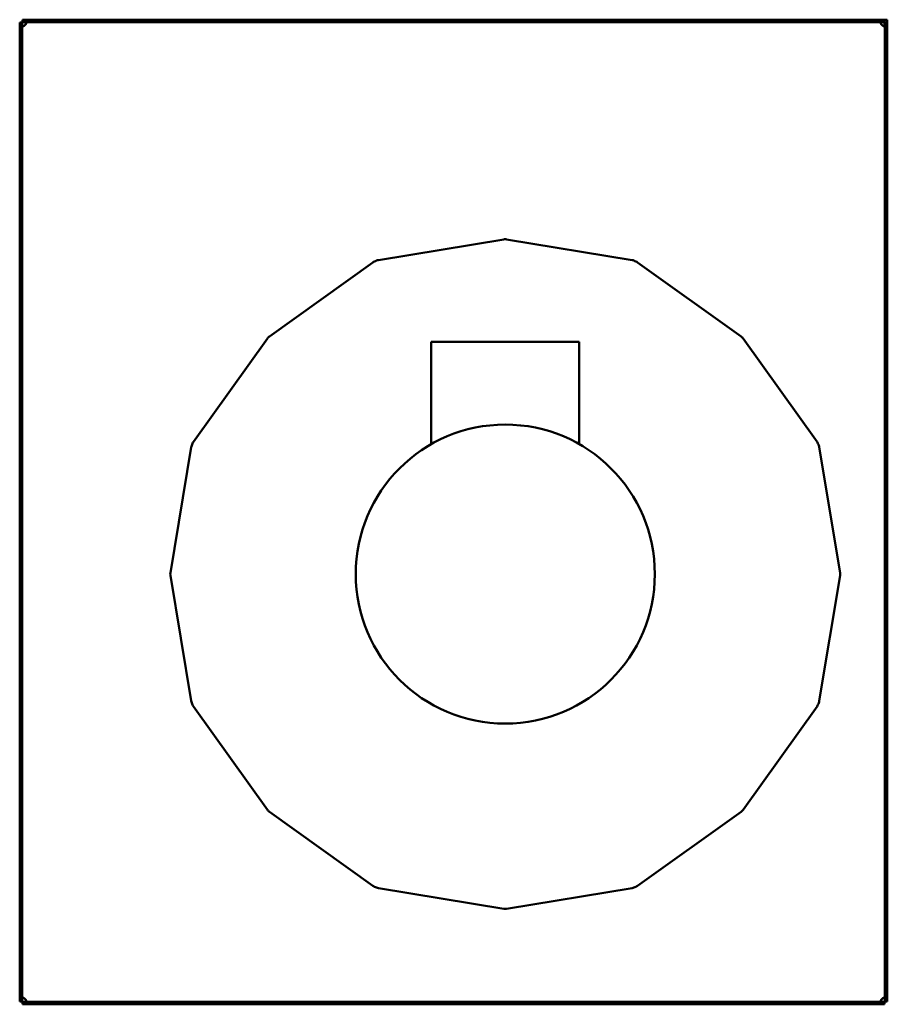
# Model space of a CAD drawing. Header units: millimetres. Extents: x 1061 to 1564, y 643 to 1214.
import ezdxf

# ---------------------------------------------------------------- set-up
doc = ezdxf.new("R2010")
doc.units = ezdxf.units.MM
doc.header["$LTSCALE"] = 6.25
doc.layers.add('Widoczne (ISO)', color=7, linetype='Continuous', lineweight=50)

msp = doc.modelspace()

# ---------------------------------------------------------------- linework, layer by layer
at = {"layer": 'Widoczne (ISO)'}
for p, q in [((1061, 1212.02), (1061, 644.22)), ((1062.5, 1212.02), (1061, 1212.02)), ((1062.5, 1212.02), (1062.5, 644.22)), ((1562.4, 1213.62), (1062.6, 1213.62)), ((1062.6, 1212.12), (1062.6, 1213.62)), ((1562.4, 1212.12), (1062.6, 1212.12)), ((1562.4, 1212.12), (1562.4, 1213.62)), ((1562.46, 1213.62), (1563.96, 1213.62)), ((1562.46, 1210.13), (1562.46, 1213.62)), ((1562.5, 644.22), (1562.5, 1212.02)), ((1564, 1212.02), (1562.5, 1212.02)), ((1563.96, 1213.62), (1563.96, 1212.02)), ((1564, 644.22), (1564, 1212.02)), ((1341.68, 1086.25), (1268.98, 1074.22)), ((1416.02, 1074.22), (1343.32, 1086.25)), ((1265.73, 1072.87), (1205.81, 1029.97)), ((1479.19, 1029.97), (1419.27, 1072.87)), ((1204.65, 1028.82), (1161.75, 968.9)), ((1523.25, 968.9), (1480.35, 1028.82)), ((1299.58, 1026.83), (1299.58, 967.45)), ((1299.58, 1026.83), (1385.43, 1026.83)), ((1385.43, 1026.83), (1385.43, 967.45)), ((1160.41, 965.65), (1148.37, 892.94)), ((1536.63, 892.94), (1524.59, 965.65)), ((1148.37, 891.31), (1160.41, 818.6)), ((1524.59, 818.6), (1536.63, 891.31)), ((1161.75, 815.35), (1204.65, 755.43)), ((1480.35, 755.43), (1523.25, 815.35)), ((1205.81, 754.28), (1265.73, 711.38)), ((1419.27, 711.38), (1479.19, 754.28)), ((1268.98, 710.03), (1341.68, 698)), ((1343.32, 698), (1416.02, 710.03)), ((1062.5, 644.22), (1061, 644.22)), ((1062.6, 644.12), (1562.4, 644.12)), ((1062.6, 644.12), (1062.6, 642.62)), ((1062.6, 642.62), (1562.4, 642.62)), ((1562.4, 642.62), (1562.4, 644.12)), ((1562.5, 644.22), (1564, 644.22))]:
    msp.add_line(p, q, dxfattribs=at)
msp.add_circle((1342.5, 892.12), 86.7, dxfattribs=at)
for centre, radius, start, end in [((1062.3, 1212.32), 2.5, 312.7331, 317.2669), ((1562.7, 1212.32), 2.5, 222.7331, 227.2669), ((1342.5, 1081.32), 5, 80.6006, 99.3994), ((1342.5, 892.12), 196.5, 112.3133, 112.6867), ((1269.79, 1069.29), 5, 99.3994, 112.3133), ((1415.21, 1069.29), 5, 67.6867, 80.6006), ((1342.5, 892.12), 196.5, 67.3133, 67.6867), ((1268.64, 1068.81), 5, 112.6867, 125.6006), ((1416.36, 1068.81), 5, 54.3994, 67.3133), ((1208.72, 1025.91), 5, 125.6006, 144.3994), ((1476.28, 1025.91), 5, 35.6006, 54.3994), ((1165.34, 964.83), 5, 157.6867, 170.6006), ((1342.5, 892.12), 196.5, 157.3133, 157.6867), ((1165.82, 965.98), 5, 144.3994, 157.3133), ((1519.18, 965.98), 5, 22.6867, 35.6006), ((1342.5, 892.12), 196.5, 22.3133, 22.6867), ((1519.66, 964.83), 5, 9.3994, 22.3133), ((1153.3, 892.12), 5, 170.6006, 189.3994), ((1531.7, 892.12), 5, 350.6006, 9.3994), ((1165.34, 819.42), 5, 189.3994, 202.3133), ((1342.5, 892.12), 196.5, 202.3133, 202.6867), ((1342.5, 892.12), 196.5, 337.3133, 337.6867), ((1519.66, 819.42), 5, 337.6867, 350.6006), ((1165.82, 818.27), 5, 202.6867, 215.6006), ((1519.18, 818.27), 5, 324.3994, 337.3133), ((1208.72, 758.34), 5, 215.6006, 234.3994), ((1476.28, 758.34), 5, 305.6006, 324.3994), ((1268.64, 715.44), 5, 234.3994, 247.3133), ((1342.5, 892.12), 196.5, 247.3133, 247.6867), ((1269.79, 714.96), 5, 247.6867, 260.6006), ((1415.21, 714.96), 5, 279.3994, 292.3133), ((1342.5, 892.12), 196.5, 292.3133, 292.6867), ((1416.36, 715.44), 5, 292.6867, 305.6006), ((1342.5, 702.93), 5, 260.6006, 279.3994), ((1062.3, 643.93), 2.5, 42.7331, 47.2669), ((1562.7, 643.93), 2.5, 132.7331, 137.2669)]:
    msp.add_arc(centre, radius, start, end, dxfattribs=at)
for points, knots in [([(1064.14, 1212.12), (1064.18, 1212.12), (1064.23, 1212.12), (1064.31, 1212.12), (1064.35, 1212.11), (1064.45, 1212.1), (1064.52, 1212.08), (1064.66, 1212.02), (1064.71, 1211.97), (1064.79, 1211.85), (1064.8, 1211.77), (1064.8, 1211.59), (1064.78, 1211.5), (1064.71, 1211.3), (1064.66, 1211.19), (1064.51, 1210.98), (1064.45, 1210.91), (1064.35, 1210.8), (1064.31, 1210.76), (1064.23, 1210.69), (1064.18, 1210.66), (1064.14, 1210.62)], [-0.3391334, -0.3391334, -0.3391334, -0.3391334, -0.3205588, -0.3205588, -0.3026187, -0.3026187, -0.2703699, -0.2703699, -0.2180848, -0.2180848, -0.1644726, -0.1644726, -0.1108179, -0.1108179, -0.0611959, -0.0611959, -0.0324654, -0.0324654, -0.016514, -0.016514, 0, 0, 0, 0]), ([(1064.14, 1210.62), (1064.25, 1210.8), (1064.39, 1211.03), (1064.59, 1211.54), (1064.66, 1211.76), (1064.7, 1211.97)], [0, 0, 0, 0, 0.0619276, 0.0619276, 0.1082812, 0.1082812, 0.1082812, 0.1082812]), ([(1560.86, 1210.62), (1560.82, 1210.66), (1560.77, 1210.7), (1560.69, 1210.77), (1560.65, 1210.8), (1560.55, 1210.91), (1560.48, 1210.99), (1560.34, 1211.19), (1560.29, 1211.3), (1560.21, 1211.5), (1560.2, 1211.6), (1560.2, 1211.78), (1560.22, 1211.85), (1560.29, 1211.97), (1560.34, 1212.02), (1560.49, 1212.08), (1560.55, 1212.1), (1560.65, 1212.12), (1560.69, 1212.12), (1560.77, 1212.12), (1560.82, 1212.12), (1560.86, 1212.12)], [0, 0, 0, 0, 0.0168358, 0.0168358, 0.0330965, 0.0330965, 0.0623265, 0.0623265, 0.1097172, 0.1097172, 0.1583108, 0.1583108, 0.206943, 0.206943, 0.2519199, 0.2519199, 0.2779609, 0.2779609, 0.2924191, 0.2924191, 0.3073872, 0.3073872, 0.3073872, 0.3073872]), ([(1560.29, 1211.97), (1560.3, 1211.94), (1560.31, 1211.91), (1560.37, 1211.67), (1560.44, 1211.46), (1560.62, 1211.03), (1560.73, 1210.83), (1560.86, 1210.62)], [-0.1535545, -0.1535545, -0.1535545, -0.1535545, -0.1435568, -0.1435568, -0.0730439, -0.0730439, 0, 0, 0, 0]), ([(1064, 1210.49), (1063.97, 1210.44), (1063.93, 1210.4), (1063.86, 1210.31), (1063.82, 1210.28), (1063.71, 1210.17), (1063.64, 1210.11), (1063.44, 1209.97), (1063.32, 1209.91), (1063.12, 1209.84), (1063.02, 1209.82), (1062.85, 1209.82), (1062.77, 1209.84), (1062.66, 1209.91), (1062.6, 1209.97), (1062.54, 1210.11), (1062.53, 1210.18), (1062.51, 1210.28), (1062.51, 1210.32), (1062.5, 1210.4), (1062.5, 1210.44), (1062.5, 1210.49)], [0, 0, 0, 0, 0.0168358, 0.0168358, 0.0330965, 0.0330965, 0.0623265, 0.0623265, 0.1097172, 0.1097172, 0.1583108, 0.1583108, 0.206943, 0.206943, 0.2519199, 0.2519199, 0.2779609, 0.2779609, 0.2924191, 0.2924191, 0.3073872, 0.3073872, 0.3073872, 0.3073872]), ([(1062.66, 1209.92), (1062.69, 1209.93), (1062.72, 1209.93), (1062.95, 1209.99), (1063.16, 1210.06), (1063.59, 1210.24), (1063.8, 1210.35), (1064, 1210.49)], [-0.1535545, -0.1535545, -0.1535545, -0.1535545, -0.1435568, -0.1435568, -0.0730439, -0.0730439, 0, 0, 0, 0]), ([(1562.5, 1210.49), (1562.5, 1210.44), (1562.5, 1210.4), (1562.49, 1210.31), (1562.49, 1210.28), (1562.47, 1210.17), (1562.46, 1210.11), (1562.4, 1209.97), (1562.34, 1209.91), (1562.22, 1209.84), (1562.15, 1209.82), (1561.97, 1209.82), (1561.87, 1209.84), (1561.68, 1209.91), (1561.56, 1209.97), (1561.35, 1210.11), (1561.28, 1210.18), (1561.18, 1210.28), (1561.14, 1210.32), (1561.07, 1210.4), (1561.03, 1210.44), (1561, 1210.49)], [-0.3391334, -0.3391334, -0.3391334, -0.3391334, -0.3205588, -0.3205588, -0.3026187, -0.3026187, -0.2703699, -0.2703699, -0.2180848, -0.2180848, -0.1644726, -0.1644726, -0.1108179, -0.1108179, -0.0611959, -0.0611959, -0.0324654, -0.0324654, -0.016514, -0.016514, 0, 0, 0, 0]), ([(1561, 1210.49), (1561.17, 1210.37), (1561.41, 1210.24), (1561.92, 1210.04), (1562.13, 1209.97), (1562.34, 1209.92)], [0, 0, 0, 0, 0.0619276, 0.0619276, 0.1082812, 0.1082812, 0.1082812, 0.1082812]), ([(1062.5, 645.76), (1062.5, 645.81), (1062.5, 645.85), (1062.51, 645.94), (1062.51, 645.97), (1062.53, 646.08), (1062.54, 646.14), (1062.6, 646.28), (1062.66, 646.34), (1062.78, 646.41), (1062.85, 646.43), (1063.03, 646.43), (1063.13, 646.41), (1063.32, 646.34), (1063.44, 646.28), (1063.65, 646.14), (1063.72, 646.07), (1063.82, 645.97), (1063.86, 645.93), (1063.93, 645.85), (1063.97, 645.81), (1064, 645.76)], [-0.3391334, -0.3391334, -0.3391334, -0.3391334, -0.3205588, -0.3205588, -0.3026187, -0.3026187, -0.2703699, -0.2703699, -0.2180848, -0.2180848, -0.1644726, -0.1644726, -0.1108179, -0.1108179, -0.0611959, -0.0611959, -0.0324654, -0.0324654, -0.016514, -0.016514, 0, 0, 0, 0]), ([(1064, 645.76), (1063.83, 645.88), (1063.59, 646.01), (1063.08, 646.21), (1062.87, 646.28), (1062.66, 646.33)], [0, 0, 0, 0, 0.0619276, 0.0619276, 0.1082812, 0.1082812, 0.1082812, 0.1082812]), ([(1064.14, 645.62), (1064.18, 645.59), (1064.23, 645.55), (1064.31, 645.48), (1064.35, 645.45), (1064.45, 645.34), (1064.52, 645.26), (1064.66, 645.06), (1064.71, 644.95), (1064.79, 644.75), (1064.8, 644.65), (1064.8, 644.47), (1064.78, 644.4), (1064.71, 644.28), (1064.66, 644.23), (1064.51, 644.17), (1064.45, 644.15), (1064.35, 644.13), (1064.31, 644.13), (1064.23, 644.13), (1064.18, 644.12), (1064.14, 644.12)], [0, 0, 0, 0, 0.0168358, 0.0168358, 0.0330965, 0.0330965, 0.0623265, 0.0623265, 0.1097172, 0.1097172, 0.1583108, 0.1583108, 0.206943, 0.206943, 0.2519199, 0.2519199, 0.2779609, 0.2779609, 0.2924191, 0.2924191, 0.3073872, 0.3073872, 0.3073872, 0.3073872]), ([(1064.7, 644.28), (1064.7, 644.31), (1064.69, 644.34), (1064.63, 644.58), (1064.56, 644.79), (1064.38, 645.22), (1064.27, 645.42), (1064.14, 645.62)], [-0.1535545, -0.1535545, -0.1535545, -0.1535545, -0.1435568, -0.1435568, -0.0730439, -0.0730439, 0, 0, 0, 0]), ([(1560.86, 644.12), (1560.82, 644.12), (1560.77, 644.13), (1560.69, 644.13), (1560.65, 644.14), (1560.55, 644.15), (1560.48, 644.17), (1560.34, 644.23), (1560.29, 644.28), (1560.21, 644.4), (1560.2, 644.48), (1560.2, 644.66), (1560.22, 644.75), (1560.29, 644.95), (1560.34, 645.06), (1560.49, 645.27), (1560.55, 645.34), (1560.65, 645.45), (1560.69, 645.49), (1560.77, 645.56), (1560.82, 645.59), (1560.86, 645.62)], [-0.3391334, -0.3391334, -0.3391334, -0.3391334, -0.3205588, -0.3205588, -0.3026187, -0.3026187, -0.2703699, -0.2703699, -0.2180848, -0.2180848, -0.1644726, -0.1644726, -0.1108179, -0.1108179, -0.0611959, -0.0611959, -0.0324654, -0.0324654, -0.016514, -0.016514, 0, 0, 0, 0]), ([(1560.86, 645.62), (1560.75, 645.45), (1560.61, 645.22), (1560.41, 644.71), (1560.34, 644.49), (1560.29, 644.28)], [0, 0, 0, 0, 0.0619276, 0.0619276, 0.1082812, 0.1082812, 0.1082812, 0.1082812]), ([(1561, 645.76), (1561.03, 645.81), (1561.07, 645.85), (1561.14, 645.94), (1561.18, 645.97), (1561.29, 646.08), (1561.36, 646.14), (1561.56, 646.28), (1561.68, 646.34), (1561.88, 646.41), (1561.98, 646.43), (1562.15, 646.43), (1562.23, 646.41), (1562.34, 646.34), (1562.4, 646.28), (1562.46, 646.14), (1562.47, 646.07), (1562.49, 645.97), (1562.49, 645.93), (1562.5, 645.85), (1562.5, 645.81), (1562.5, 645.76)], [0, 0, 0, 0, 0.0168358, 0.0168358, 0.0330965, 0.0330965, 0.0623265, 0.0623265, 0.1097172, 0.1097172, 0.1583108, 0.1583108, 0.206943, 0.206943, 0.2519199, 0.2519199, 0.2779609, 0.2779609, 0.2924191, 0.2924191, 0.3073872, 0.3073872, 0.3073872, 0.3073872]), ([(1562.34, 646.33), (1562.31, 646.32), (1562.28, 646.32), (1562.05, 646.26), (1561.84, 646.19), (1561.41, 646.01), (1561.2, 645.9), (1561, 645.76)], [-0.1535545, -0.1535545, -0.1535545, -0.1535545, -0.1435568, -0.1435568, -0.0730439, -0.0730439, 0, 0, 0, 0])]:
    msp.add_open_spline(points, degree=3, knots=knots, dxfattribs=at)

doc.saveas('drawing.dxf')
